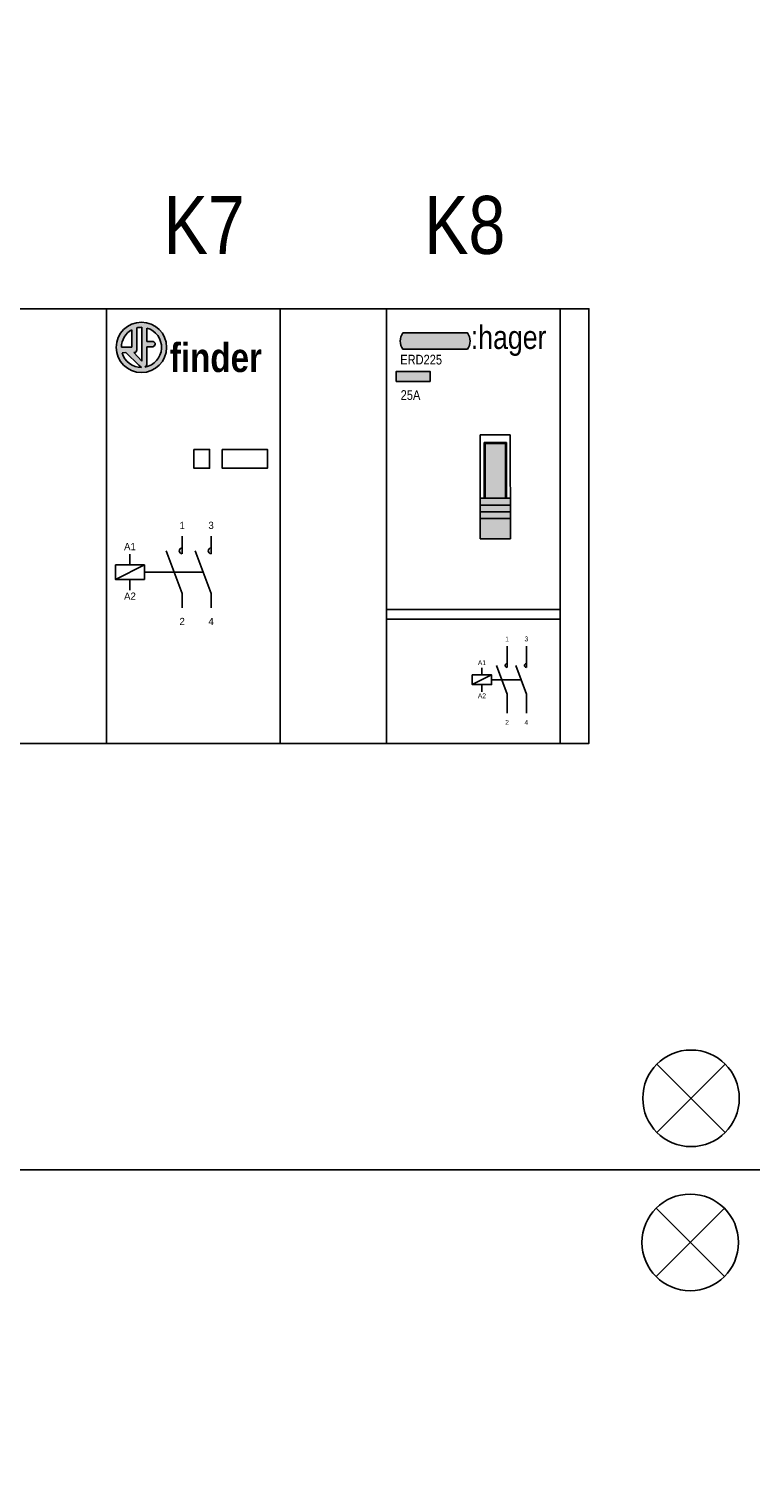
# Model space of a CAD drawing. Header units: millimetres. Extents: x -42616 to 81349, y -22301 to 100610.
# Tile 13 of 22: x -13997 to -13249, y 21258 to 22763. Entities that reach past the tile are written whole.
import ezdxf
from ezdxf.enums import TextEntityAlignment as Align

# ---------------------------------------------------------------- set-up
doc = ezdxf.new("R2010")
doc.units = ezdxf.units.MM
doc.header["$LTSCALE"] = 100
doc.linetypes.add('DASHED2', pattern=[0.375, 0.25, -0.125])
doc.layers.add('EL$6----', color=7, linetype='Continuous')
doc.styles.add('Arial', font='ARIALN.TTF')
doc.styles.add('BURO-012', font='BUROFONT.shx', dxfattribs={"height": 1.2})

# ---------------------------------------------------------------- blocks, each defined once
blk = doc.blocks.new('finderlogo')
blk.add_circle((-34240.96490751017, -74246.0092179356), 1.0439)
blk = doc.blocks.new('finder logo tekst')
at = {"true_color": 0x000000}
h = blk.add_hatch(color=18, dxfattribs=at)
h.dxf.hatch_style = 1
h.paths.add_polyline_path([(-6.802780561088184e-12, -4.935829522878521e-12, 1), (2.08779999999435, -4.935829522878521e-12, 1)])
h.paths.add_polyline_path([(0.6421445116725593, 0.7270866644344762), (0.6421445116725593, 0.007094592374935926), (0.213265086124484, 0.01039855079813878, -0.2696320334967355)], flags=16)
h.paths.add_polyline_path([(0.846539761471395, 0.8069147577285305, -0.06288321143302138), (1.053307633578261, 0.8306467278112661), (1.053307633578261, -0.5671157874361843), (0.7317894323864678, -0.2128916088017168), (0.7828738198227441, -0.2128916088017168), (0.8248084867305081, -0.1818469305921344), (0.846539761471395, -0.0951517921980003)], flags=16)
h.paths.add_polyline_path([(1.266543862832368, 0.8003075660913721, -0.7988050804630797), (1.187883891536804, -0.8181265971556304), (1.235249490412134, -0.781266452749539), (1.264953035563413, -0.7027076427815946), (1.266516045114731, 0.02891194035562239), (1.512965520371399, 0.02891194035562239), (1.581258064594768, 0.05976402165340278), (1.612193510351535, 0.1280249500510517), (1.612605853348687, 0.1497103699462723), (1.607226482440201, 0.1712156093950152), (1.587756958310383, 0.2057776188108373), (1.555221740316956, 0.2336836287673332), (1.534470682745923, 0.2421320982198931), (1.513720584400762, 0.2452041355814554), (1.266543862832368, 0.2461942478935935)], flags=16)
h.paths.add_polyline_path([(0.9302454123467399, -0.7305328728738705), (1.034322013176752, -0.8254866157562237), (1.050650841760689, -0.8306725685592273, -0.3403211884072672), (0.242594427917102, -0.2190248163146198), (0.4022400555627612, -0.2176941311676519)], flags=16)
for p, q in [((0.6421445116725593, 0.7270866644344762), (0.6421445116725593, 0.007094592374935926)), ((0.846539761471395, -0.0951517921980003), (0.846539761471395, 0.8069147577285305)), ((1.053307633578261, 0.8306467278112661), (1.053307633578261, -0.5671157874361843)), ((1.266543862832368, 0.2461942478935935), (1.266543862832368, 0.8003075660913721)), ((0.6421445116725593, 0.007094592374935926), (0.213265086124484, 0.01039855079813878)), ((1.264953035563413, -0.7027076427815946), (1.266516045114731, 0.02891194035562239)), ((1.266516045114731, 0.02891194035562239), (1.512965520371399, 0.02891194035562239)), ((1.513720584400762, 0.2452041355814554), (1.266543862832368, 0.2461942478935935)), ((1.512965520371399, 0.02891194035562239), (1.581258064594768, 0.05976402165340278)), ((1.534470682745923, 0.2421320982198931), (1.513720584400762, 0.2452041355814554)), ((1.555221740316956, 0.2336836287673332), (1.534470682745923, 0.2421320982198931)), ((1.587756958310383, 0.2057776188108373), (1.555221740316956, 0.2336836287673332)), ((1.581258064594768, 0.05976402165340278), (1.612193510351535, 0.1280249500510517)), ((1.607226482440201, 0.1712156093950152), (1.587756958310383, 0.2057776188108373)), ((1.612605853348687, 0.1497103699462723), (1.607226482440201, 0.1712156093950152)), ((1.612193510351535, 0.1280249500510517), (1.612605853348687, 0.1497103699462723)), ((0.242594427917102, -0.2190248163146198), (0.4022400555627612, -0.2176941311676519)), ((0.4018838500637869, -0.2173481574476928), (0.9302454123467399, -0.7305328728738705)), ((0.7317894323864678, -0.2128916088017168), (0.7828738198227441, -0.2128916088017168)), ((1.053307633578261, -0.5671157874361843), (0.7317894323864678, -0.2128916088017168)), ((0.7828738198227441, -0.2128916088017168), (0.8248084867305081, -0.1818469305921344)), ((0.8248084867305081, -0.1818469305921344), (0.846539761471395, -0.0951517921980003)), ((0.9302454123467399, -0.7305328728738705), (1.034322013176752, -0.8254866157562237)), ((1.034322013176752, -0.8254866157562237), (1.050650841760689, -0.8306725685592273)), ((1.187883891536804, -0.8181265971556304), (1.235249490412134, -0.781266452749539)), ((1.235249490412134, -0.781266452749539), (1.264953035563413, -0.7027076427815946))]:
    blk.add_line(p, q)
for start, end in [(118.9230716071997, 179.2827631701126), (89.35111445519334, 103.743933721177), (279.9813952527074, 74.45354591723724), (195.2875204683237, 270.465630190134)]:
    blk.add_arc((1.043899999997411, -4.935829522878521e-12), 0.8307, start, end)
blk.add_blockref('finderlogo', (34242.00880751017, 74246.0092179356))
at = {"insert": (2.219684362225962, 0.1781819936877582), "char_height": 1.2, "attachment_point": 1, "style": 'Arial'}
blk.add_mtext_dynamic_manual_height_columns('{\\fArial Narrow|b1|i0|c0|p34;finder}', width=6.958159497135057, gutter_width=6, heights=[0], dxfattribs=at)
blk = doc.blocks.new('finder')
at = {"color": 0}
blk.add_lwpolyline([(0, 0), (0, -450.0000199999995), (180, -450.0000199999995), (180, 0), (0, 0)], dxfattribs=at)
for points in [[(90.78667618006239, -145.5252800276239), (106.9564553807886, -145.5252800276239), (106.9564553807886, -165.0505274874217), (90.78667618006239, -165.0505274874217)], [(120.0910735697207, -145.5252800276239), (166.8570457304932, -145.5252800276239), (166.8570457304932, -165.0505274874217), (120.0910735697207, -165.0505274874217)]]:
    blk.add_lwpolyline(points, close=True)
at = {"flags": 128}
for points in [[(78.54460302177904, -253.5474495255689), (78.54460302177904, -235.5474495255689)], [(108.544603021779, -253.5474495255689), (108.544603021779, -235.5474495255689)], [(24.48131264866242, -265.1372121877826), (24.48131264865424, -253.9897715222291)], [(61.96247688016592, -250.5474495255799), (78.54460302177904, -294.7269748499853), (78.54460302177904, -309.7269748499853)], [(91.96247688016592, -250.5474495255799), (108.544603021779, -294.7269748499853), (108.544603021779, -309.7269748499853)], [(9.481312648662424, -280.1372121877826), (39.48131264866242, -265.1372121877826)], [(24.48131264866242, -280.1372121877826), (24.48131264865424, -291.284652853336)]]:
    blk.add_lwpolyline(points, dxfattribs=at)
blk.add_lwpolyline([(9.481312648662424, -265.1372121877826), (39.48131264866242, -265.1372121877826), (39.48131264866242, -280.1372121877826), (9.481312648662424, -280.1372121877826)], close=True, dxfattribs=at)
at = {"linetype": 'DASHED2', "ltscale": 10, "flags": 128}
blk.add_lwpolyline([(39.48131264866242, -272.6372121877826), (100.2535399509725, -272.6372121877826)], dxfattribs=at)
for centre in [(78.54460302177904, -250.5474495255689), (108.544603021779, -250.5474495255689)]:
    blk.add_arc(centre, 3, 90, 270)
at = {"xscale": 25, "yscale": 25, "zscale": 25}
blk.add_blockref('finder logo tekst', (10.2899196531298, -39.97944257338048), dxfattribs=at)
at = {"char_height": 7.5, "attachment_point": 8, "style": 'BURO-012'}
for s, insert in [('1', (78.54460302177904, -228.0474495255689)), ('3', (108.544603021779, -228.0474495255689)), ('A1', (24.48131264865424, -249.9475743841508)), ('A2', (24.48131264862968, -301.2388444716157)), ('2', (78.54460302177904, -327.4717327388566)), ('4', (108.544603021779, -327.4717327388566))]:
    blk.add_mtext_dynamic_manual_height_columns(s, width=12.29210958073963, gutter_width=9, heights=[0], dxfattribs=dict(at, insert=insert))
blk = doc.blocks.new('*U146')
h = blk.add_hatch(color=160)
h.dxf.hatch_style = 1
edge = h.paths.add_edge_path()
edge.add_line((83.89660015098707, -41.97447950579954), (16.95768241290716, -41.97447950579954))
edge.add_arc((28.49761912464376, -33.4694712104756), 14.33545623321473, 143.6095442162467, 216.3904557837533, ccw=False)
edge.add_line((16.95768241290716, -24.96446291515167), (83.89660015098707, -24.96446291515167))
edge.add_arc((71.65120721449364, -33.4694712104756), 14.90921910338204, -34.78181866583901, 34.78181866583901, ccw=False)
at = {"true_color": 0xcd2027}
h = blk.add_hatch(color=242, dxfattribs=at)
h.dxf.hatch_style = 1
h.paths.add_polyline_path([(10.02339578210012, -75.20809137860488), (45.03980010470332, -75.20809137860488), (45.03980010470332, -64.88860466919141), (10.02339578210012, -64.88860466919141)])
h = blk.add_hatch(color=253)
h.dxf.hatch_style = 1
h.paths.add_polyline_path([(128.3794932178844, -217.219354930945), (97.12466566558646, -217.219354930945), (97.12466566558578, -238.219354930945), (128.4534106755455, -238.1084963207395)])
h.paths.add_polyline_path([(128.3547233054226, -210.219354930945), (97.12466566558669, -210.219354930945), (97.12466566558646, -217.219354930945), (128.3794932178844, -217.219354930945)])
h.paths.add_polyline_path([(128.3299532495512, -203.2193144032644), (97.12466566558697, -203.2193144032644), (97.12466566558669, -210.219354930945), (128.3547233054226, -210.219354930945)])
h.paths.add_polyline_path([(128.3051833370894, -196.2193144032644), (97.1246656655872, -196.2193144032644), (97.12466566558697, -203.2193144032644), (128.3299532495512, -203.2193144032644)])
h.paths.add_polyline_path([(123.3569055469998, -139.4545022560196), (102.2211707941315, -139.4545022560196), (102.2211707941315, -196.2193144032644), (123.3569055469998, -196.2193144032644)])
for p, q in [((128.0727351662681, -130.5292479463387), (97.12466566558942, -130.5292479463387)), ((97.12466566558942, -130.5292479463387), (97.12466566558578, -238.219354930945)), ((128.4534106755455, -238.1084963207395), (128.0727351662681, -130.5292479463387)), ((101.2211707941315, -139.4545022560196), (101.2211707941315, -138.4545022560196)), ((101.2211707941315, -138.4545022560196), (123.3569055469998, -138.4545022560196)), ((101.2211707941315, -196.2193144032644), (101.2211707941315, -139.4545022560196)), ((123.3569055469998, -138.4545022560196), (124.3569055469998, -138.4545022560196)), ((124.3569055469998, -138.4545022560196), (124.3569055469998, -196.2193144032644)), ((97.12466566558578, -196.2193144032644), (128.4534106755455, -196.2193144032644)), ((97.12466566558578, -196.2193144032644), (97.12466566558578, -217.219354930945)), ((128.4534106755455, -203.2193144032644), (97.12466566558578, -203.2193144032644)), ((97.12466566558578, -210.219354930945), (128.4534106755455, -210.219354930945)), ((128.4534106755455, -196.2193144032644), (128.4534106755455, -217.219354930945)), ((128.4534106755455, -203.2193144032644), (128.4534106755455, -203.2193144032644)), ((128.4534106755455, -217.219354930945), (97.12466566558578, -217.219354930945)), ((97.12466566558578, -238.219354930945), (128.4534106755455, -238.1084963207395)), ((-2.842170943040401e-14, -311.4533608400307), (180, -311.4533608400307)), ((-2.842170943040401e-14, -321.4533608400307), (180, -321.4533608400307))]:
    blk.add_line(p, q)
at = {"color": 0}
blk.add_lwpolyline([(0, 0), (0, -450.0000199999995), (180, -450.0000199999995), (180, 0), (0, 0)], dxfattribs=at)
blk.add_lwpolyline([(83.89660015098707, -41.97447950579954), (16.95768241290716, -41.97447950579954, -0.3286909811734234), (16.95768241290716, -24.96446291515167), (83.89660015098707, -24.96446291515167, -0.3132067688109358)], format="xyb", close=True)
for points in [[(10.02339578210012, -75.20809137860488), (45.03980010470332, -75.20809137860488), (45.03980010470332, -64.88860466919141), (10.02339578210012, -64.88860466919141)], [(102.2211707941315, -139.4545022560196), (123.3569055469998, -139.4545022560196), (123.3569055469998, -196.2193144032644), (102.2211707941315, -196.2193144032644)]]:
    blk.add_lwpolyline(points, close=True)
at = {"flags": 128}
for points in [[(124.8478673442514, -371.3189750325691), (124.8478673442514, -349.3189750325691)], [(144.8478673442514, -371.3189750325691), (144.8478673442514, -349.3189750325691)], [(98.80567376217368, -379.0454834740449), (98.80567376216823, -371.6138563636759)], [(113.793116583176, -369.3189750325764), (124.8478673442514, -398.7719919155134), (124.8478673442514, -418.7719919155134)], [(133.793116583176, -369.3189750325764), (144.8478673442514, -398.7719919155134), (144.8478673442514, -418.7719919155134)], [(88.80567376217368, -389.0454834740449), (108.8056737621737, -379.0454834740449)], [(98.80567376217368, -389.0454834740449), (98.80567376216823, -396.4771105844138)]]:
    blk.add_lwpolyline(points, dxfattribs=at)
blk.add_lwpolyline([(88.80567376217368, -379.0454834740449), (108.8056737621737, -379.0454834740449), (108.8056737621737, -389.0454834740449), (88.80567376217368, -389.0454834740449)], close=True, dxfattribs=at)
at = {"linetype": 'DASHED2', "ltscale": 10, "flags": 128}
blk.add_lwpolyline([(108.8056737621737, -384.0454834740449), (139.3204919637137, -384.0454834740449)], dxfattribs=at)
for centre in [(124.8478673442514, -369.3189750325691), (144.8478673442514, -369.3189750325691)]:
    blk.add_arc(centre, 2, 90, 270)
at = {"color": 160, "style": 'Arial'}
blk.add_text(':hager', height=24.12171109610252, dxfattribs=at).set_placement((87.30079580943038, -41.59648179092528))
at = {"style": 'Arial'}
blk.add_text('25A', height=10, dxfattribs=at).set_placement((14.60047900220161, -94.32934378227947))
at = {"char_height": 5, "attachment_point": 8, "style": 'BURO-012'}
for s, insert in [('1', (124.8478673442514, -344.3189750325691)), ('3', (144.8478673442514, -344.3189750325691)), ('A1', (98.80567376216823, -368.9190582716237)), ('A2', (98.80567376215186, -403.1132383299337)), ('2', (124.8478673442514, -430.6018305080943)), ('4', (144.8478673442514, -430.6018305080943))]:
    blk.add_mtext_dynamic_manual_height_columns(s, width=8.19473972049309, gutter_width=6, heights=[0], dxfattribs=dict(at, insert=insert))
at = {"style": 'Arial'}
blk.add_attdef('TYPENUMMER', (14.16216289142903, -57.64843609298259), '', height=10, dxfattribs=at)

msp = doc.modelspace()

# ---------------------------------------------------------------- linework, layer by layer
at = {"layer": 'EL$6----'}
for points in [[(-15796.41672565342, 21581.89494400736), (-13236.41672565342, 21581.89494400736), (-13236.41672565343, 23847.70502400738), (-15796.41672565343, 23847.70502400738)], [(-13416.41672565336, 22473.34746400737), (-15596.41672565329, 22473.34746400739), (-15596.41672565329, 22023.34744400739), (-13416.41672565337, 22023.34744400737)], [(-15596.41672565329, 22023.34744400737), (-13416.41672565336, 22023.34744400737), (-13416.41672565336, 22473.34746400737), (-15596.41672565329, 22473.34746400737)], [(-15796.41672565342, 21581.89494400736), (-13236.41672565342, 21581.89494400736), (-13236.41672565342, 15581.89494400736), (-15796.41672565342, 15581.89494400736)]]:
    msp.add_lwpolyline(points, close=True, dxfattribs=at)
for points in [[(-13275.24105437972, 21691.42995085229), (-13345.95173249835, 21620.71927273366)], [(-13345.95173249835, 21691.42995085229), (-13275.24105437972, 21620.71927273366)], [(-13276.06138659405, 21542.25028306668), (-13346.77206471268, 21471.53960494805)], [(-13346.77206471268, 21542.25028306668), (-13276.06138659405, 21471.53960494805)]]:
    msp.add_lwpolyline(points, dxfattribs=at)
for centre in [(-13310.5963934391, 21656.07461179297), (-13311.41672565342, 21506.89494400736)]:
    msp.add_circle(centre, 50, dxfattribs=at)

# ---------------------------------------------------------------- block references
msp.add_blockref('finder', (-13916.41672565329, 22473.34746400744), dxfattribs=at)
msp.add_blockref('*U146', (-13626.0571675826, 22473.34746400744), dxfattribs=at).add_auto_attribs({'TYPENUMMER': 'ERD225'})

# ---------------------------------------------------------------- texts
at = {"layer": 'EL$6----', "style": 'Arial'}
for s, p in [('K7', (-13814.98966119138, 22560.11063083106)), ('K8', (-13544.98966119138, 22560.11063083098))]:
    msp.add_text(s, height=60, dxfattribs=at).set_placement(p, align=Align.MIDDLE_CENTER)

doc.saveas('drawing.dxf')
